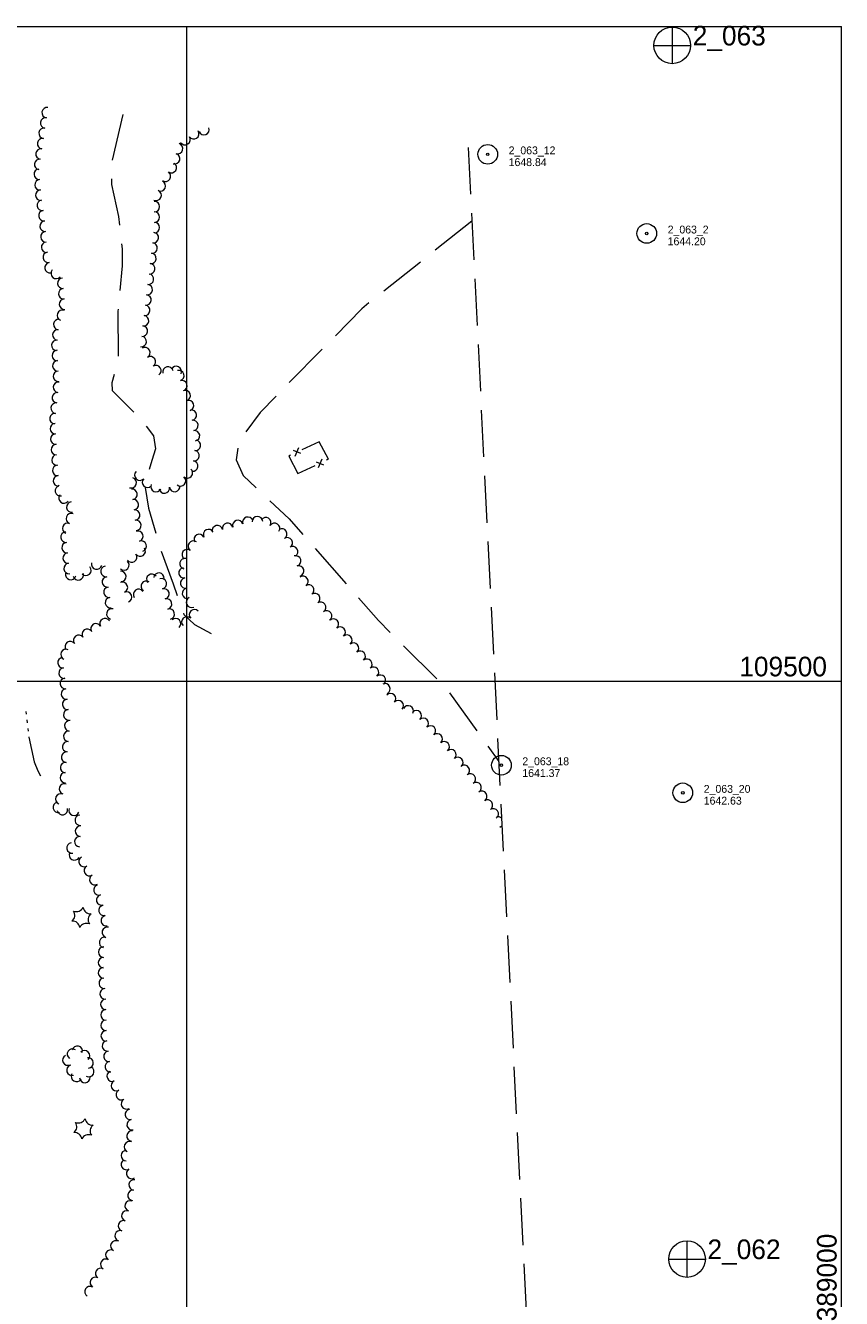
# Model space of a CAD drawing. Header units: feet. Extents: x 387500 to 389851, y 108500 to 110080.
# Tile 3 of 5: x 388377 to 389000, y 109029 to 110001. Entities that reach past the tile are written whole.
import ezdxf
from ezdxf.enums import TextEntityAlignment as Align

# ---------------------------------------------------------------- set-up
doc = ezdxf.new("R2010")
doc.units = ezdxf.units.FT
doc.header["$MEASUREMENT"] = 0
doc.linetypes.add('DGN Style 3', pattern=[50.22633, 35.87595, -14.35038])
doc.linetypes.add('DGN Style 6', pattern=[68.236057, 0.035876, -14.35038, 25.113165, -14.35038, 0.035876, -14.35038])
for name, color, linetype, lineweight in [('E_DWY', 73, 'DGN Style 3', 0), ('E_LAND_Vegetation', 21, 'Continuous', 0), ('E_MAP_GridLines', 251, 'Continuous', 0), ('E_MAP_Limits', 21, 'DGN Style 3', 0), ('E_MAP_PassPoints', 40, 'Continuous', 0), ('E_MISCPROP_Railing', 40, 'Continuous', 0), ('E_WTR', 251, 'DGN Style 6', 0)]:
    doc.layers.add(name, color=color, linetype=linetype, lineweight=lineweight)
doc.styles.add('Style-IGR_FONT_0', font='IGR_FONT_0.shx')

# ---------------------------------------------------------------- blocks, each defined once
blk = doc.blocks.new('PP')
at = {"layer": 'E_MAP_PassPoints', "color": 40, "linetype": 'Continuous', "lineweight": 0}
for radius in [7.5, 0.96]:
    blk.add_circle((0, 0), radius, dxfattribs=at)
blk = doc.blocks.new('PHOTOC')
at = {"layer": 'E_MAP_Limits', "color": 73, "linetype": 'Continuous', "lineweight": 0}
for p, q in [((0.12, 14.06), (0.06, -13.8)), ((-13.79, 0.03), (14.12, 0.01))]:
    blk.add_line(p, q, dxfattribs=at)
blk.add_circle((0.17, 0.03), 14, dxfattribs=at)
blk = doc.blocks.new('PINEL')
at = {"layer": 'E_LAND_Vegetation', "color": 93, "linetype": 'Continuous', "lineweight": 0}
for centre, start, end in [((-8.14, 7.32), 275.21134, 0.97625), ((-10.4, -3.39), 335.21134, 60.97625), ((2.26, 10.71), 215.21134, 300.97625), ((10.41, 3.41), 155.21134, 240.97625), ((-2.25, -10.7), 35.21134, 120.97625), ((8.15, -7.3), 95.21135, 180.97626)]:
    blk.add_arc(centre, 5.72, start, end, dxfattribs=at)

msp = doc.modelspace()

# ---------------------------------------------------------------- linework, layer by layer
at = {"layer": 'E_DWY', "color": 51, "linetype": 'DGN Style 3', "lineweight": 0, "flags": 128}
for points in [[(388451.06, 109932.96), (388442.88, 109897.8), (388442.33, 109879.28), (388447.76, 109854.84), (388450.5, 109830.18), (388450.61, 109817.18), (388447.28, 109782.6), (388447.41, 109745.61), (388442.68, 109727.91), (388442.82, 109722.08), (388452.54, 109712.52), (388465.67, 109699.29), (388474.59, 109687.46), (388476.02, 109677.54), (388473.27, 109668.56), (388467.69, 109649.82), (388470.8, 109632.12), (388479.38, 109602.32), (388489.54, 109574.5), (388497.73, 109551.08), (388505.8, 109543.25), (388518.44, 109536.39)], [(388717.66, 109851.5), (388633.57, 109784.53), (388555.91, 109705.27), (388539.47, 109683.25), (388537.73, 109669.05), (388543.06, 109657.17), (388578.02, 109624.02), (388646.29, 109546.34), (388697.61, 109495.17), (388738.2, 109438.68)]]:
    msp.add_lwpolyline(points, dxfattribs=at)
at = {"layer": 'E_LAND_Vegetation', "color": 93, "linetype": 'Continuous', "lineweight": 0}
for centre, radius, start, end in [((388392.13, 109926.43), 4.01, 81.66494, 261.64962), ((388393.29, 109934.36), 4.01, 81.66494, 261.64962), ((388390.97, 109918.51), 4.01, 81.66494, 261.64962), ((388505.22, 109918.13), 3.99, 213.68023, 33.66491), ((388513.06, 109921.29), 3.99, 200.17365, 20.15833), ((388389.8, 109910.58), 4.01, 81.66494, 261.64962), ((388492.91, 109906.77), 3.99, 254.15996, 74.14463), ((388498.57, 109913.7), 3.99, 213.68023, 33.66491), ((388388.64, 109902.65), 4.01, 81.66494, 261.64962), ((388490.73, 109899.09), 3.99, 254.15996, 74.14463), ((388387.26, 109887.21), 4.01, 94.04465, 274.02932), ((388387.48, 109894.72), 4.01, 81.66494, 261.64962), ((388488.12, 109892.32), 3.99, 236.2704, 56.25507), ((388387.82, 109879.22), 4.01, 94.04465, 274.02932), ((388479.8, 109878.34), 3.99, 245.72859, 65.71327), ((388483.68, 109885.68), 3.99, 236.2704, 56.25507), ((388388.39, 109871.23), 4.01, 94.04465, 274.02932), ((388476.51, 109871.06), 3.99, 245.72859, 65.71327), ((388389.57, 109863.48), 4.01, 98.71558, 278.70025), ((388475.13, 109862.47), 3.99, 270.172, 90.15668), ((388390.79, 109855.56), 4.01, 98.71558, 278.70025), ((388475.15, 109854.48), 3.99, 270.172, 90.15668), ((388391.82, 109847.44), 4.01, 93.79913, 273.78381), ((388392.35, 109839.45), 4.01, 93.79913, 273.78381), ((388474.41, 109838.81), 3.99, 263.27089, 83.25557), ((388475.17, 109846.49), 3.99, 270.172, 90.15668), ((388392.88, 109831.45), 4.01, 93.79913, 273.78381), ((388473.47, 109830.88), 3.99, 263.27089, 83.25557), ((388394.1, 109823.76), 4.01, 99.7474, 279.73208), ((388472.54, 109822.94), 3.99, 263.27089, 83.25557), ((388395.46, 109815.86), 4.01, 99.7474, 279.73208), ((388400.25, 109811.51), 4.01, 138.92246, 318.90714), ((388471.6, 109815.01), 3.99, 263.27089, 83.25557), ((388405.28, 109803.96), 4.01, 94.53851, 274.52319), ((388469.73, 109799.15), 3.99, 263.27089, 83.25557), ((388470.66, 109807.08), 3.99, 263.27089, 83.25557), ((388405.92, 109795.98), 4.01, 94.53851, 274.52319), ((388468.79, 109791.22), 3.99, 263.27089, 83.25557), ((388406.55, 109787.99), 4.01, 94.53851, 274.52319), ((388467.85, 109783.29), 3.99, 263.27089, 83.25557), ((388402.19, 109772.49), 4.01, 84.45229, 264.43697), ((388404.86, 109779.39), 4.01, 68.24522, 248.2299), ((388466.91, 109775.36), 3.99, 263.27089, 83.25557), ((388401.41, 109764.51), 4.01, 84.45229, 264.43697), ((388465.99, 109767.41), 3.99, 263.80838, 83.79305), ((388400.64, 109756.54), 4.01, 84.45229, 264.43697), ((388465.13, 109759.47), 3.99, 263.80838, 83.79305), ((388467.91, 109750.97), 3.99, 300.02641, 120.01109), ((388401.04, 109748.86), 4.01, 93.13458, 273.11926), ((388401.47, 109740.86), 4.01, 93.13458, 273.11926), ((388472.04, 109744.02), 3.99, 302.69153, 122.67621), ((388401.91, 109732.86), 4.01, 93.13458, 273.11926), ((388476.35, 109737.3), 3.99, 302.69153, 122.67621), ((388485.54, 109736.26), 3.99, 13.86605, 193.85073), ((388491.95, 109736.59), 3.99, 334.37986, 154.36453), ((388493.91, 109733.44), 3.99, 286.51228, 106.49696), ((388401.9, 109724.52), 4.01, 83.65585, 263.64053), ((388496.18, 109725.78), 3.99, 286.51228, 106.49696), ((388401.02, 109716.56), 4.01, 83.65585, 263.64053), ((388498.75, 109718.13), 3.99, 288.89813, 108.8828), ((388400.13, 109708.6), 4.01, 83.65585, 263.64053), ((388501.34, 109710.57), 3.99, 288.89813, 108.8828), ((388503.37, 109703.25), 3.99, 278.92638, 98.91105), ((388399.24, 109700.64), 4.01, 83.65585, 263.64053), ((388399.49, 109692.98), 4.01, 92.94837, 272.93304), ((388504.61, 109695.37), 3.99, 278.92638, 98.91105), ((388399.9, 109684.98), 4.01, 92.94837, 272.93304), ((388505.84, 109687.48), 3.99, 278.92638, 98.91105), ((388400.31, 109676.98), 4.01, 92.94837, 272.93304), ((388506.55, 109680.18), 3.99, 262.34925, 82.33393), ((388400.79, 109669.02), 4.01, 93.99485, 273.97953), ((388504.42, 109664.35), 3.99, 262.34925, 82.33393), ((388505.49, 109672.27), 3.99, 262.34925, 82.33393), ((388401.34, 109661.03), 4.01, 93.99485, 273.97953), ((388464.09, 109657.45), 3.99, 137.04996, 317.03464), ((388500.38, 109659.09), 3.99, 229.20737, 49.19204), ((388401.9, 109653.03), 4.01, 93.99485, 273.97953), ((388403.44, 109645.51), 4.01, 102.73141, 282.71609), ((388457.53, 109651.6), 3.99, 252.02474, 72.00942), ((388469.93, 109652.01), 3.99, 137.04996, 317.03464), ((388476.42, 109648.59), 3.99, 154.05315, 334.03783), ((388482.76, 109647.63), 3.99, 188.09056, 8.07524), ((388490.66, 109648.75), 3.99, 188.09056, 8.07524), ((388495.17, 109653.04), 3.99, 229.20737, 49.19204), ((388406.07, 109639.97), 4.01, 142.93492, 322.9196), ((388458.14, 109642.79), 3.99, 277.12239, 97.10707), ((388459.13, 109634.87), 3.99, 277.12239, 97.10707), ((388411.76, 109624.25), 4.01, 69.27522, 249.2599), ((388412.12, 109633.05), 4.01, 96.93998, 276.92466), ((388460.12, 109626.95), 3.99, 277.12239, 97.10707), ((388408.92, 109616.75), 4.01, 69.27522, 249.2599), ((388461.11, 109619.02), 3.99, 277.12239, 97.10707), ((388523.29, 109615.04), 3.99, 12.51327, 192.49794), ((388531.08, 109616.77), 3.99, 12.51327, 192.49794), ((388538.94, 109619.01), 3.99, 17.7295, 197.71418), ((388546.54, 109621.44), 3.99, 17.7295, 197.71418), ((388553.94, 109621.9), 3.99, 2.47048, 182.45516), ((388560.29, 109621.11), 3.99, 326.98022, 146.96489), ((388566.98, 109616.76), 3.99, 326.98022, 146.96489), ((388407.67, 109610.02), 4.01, 95.77216, 275.75684), ((388462.58, 109610.77), 3.99, 288.91557, 108.90025), ((388509.48, 109608.32), 3.99, 27.77972, 207.7644), ((388516.55, 109612.04), 3.99, 27.77972, 207.7644), ((388572.5, 109612.55), 3.99, 301.49516, 121.47984), ((388576.68, 109605.74), 3.99, 301.49516, 121.47984), ((388408.47, 109602.05), 4.01, 95.77216, 275.75684), ((388464.35, 109599.41), 3.99, 214.94399, 34.92866), ((388465.17, 109603.21), 3.99, 288.91557, 108.90025), ((388500.23, 109596.73), 3.99, 54.29077, 234.27545), ((388504.9, 109603.21), 3.99, 54.29077, 234.27545), ((388580.85, 109598.93), 3.99, 301.49516, 121.47984), ((388409.28, 109594.08), 4.01, 95.77216, 275.75684), ((388410.08, 109586.11), 4.01, 95.77216, 275.75684), ((388431.06, 109589.46), 4.01, 166.53584, 346.52052), ((388451.88, 109588.85), 3.99, 227.95069, 47.93537), ((388457.81, 109594.84), 3.99, 214.94399, 34.92866), ((388498.53, 109589.84), 3.99, 77.44463, 257.4293), ((388583.14, 109591.88), 3.99, 286.43296, 106.41764), ((388411.2, 109581.54), 4.01, 165.08155, 345.06622), ((388417.06, 109581.27), 4.01, 195.80275, 15.78743), ((388422.92, 109584.71), 4.01, 221.52421, 41.50888), ((388438.22, 109583.84), 4.01, 97.6241, 277.60878), ((388439.29, 109575.89), 4.01, 97.6241, 277.60878), ((388449.52, 109580.16), 3.99, 273.06174, 93.04642), ((388473.22, 109577.87), 3.99, 36.27723, 216.26191), ((388478.61, 109578.75), 3.99, 353.83284, 173.81752), ((388497.8, 109582.82), 3.99, 99.51563, 279.50031), ((388585.39, 109584.22), 3.99, 286.43296, 106.41764), ((388588.63, 109576.31), 3.99, 304.4199, 124.40458), ((388440.44, 109568.01), 4.01, 98.74491, 278.72958), ((388450.79, 109571.64), 3.99, 293.09745, 113.08213), ((388463.07, 109566.34), 3.99, 35.66756, 215.65224), ((388468.99, 109572.63), 3.99, 57.84456, 237.82924), ((388480.47, 109574.48), 3.99, 284.65146, 104.63614), ((388482.49, 109566.75), 3.99, 284.65146, 104.63614), ((388499.12, 109574.94), 3.99, 99.51563, 279.50031), ((388500.44, 109567.06), 3.99, 99.51563, 279.50031), ((388593.14, 109569.72), 3.99, 304.4199, 124.40458), ((388441.65, 109560.09), 4.01, 98.74491, 278.72958), ((388453.92, 109564.29), 3.99, 293.09745, 113.08213), ((388484.51, 109559.03), 3.99, 284.65146, 104.63614), ((388503.5, 109560.33), 3.99, 115.15773, 295.14241), ((388597.66, 109563.13), 3.99, 304.4199, 124.40458), ((388602.17, 109556.54), 3.99, 304.4199, 124.40458), ((388442.68, 109551.39), 4.01, 77.08974, 257.07442), ((388486.53, 109551.3), 3.99, 284.65146, 104.63614), ((388505.82, 109550.8), 3.99, 43.17678, 223.16146), ((388606.68, 109549.95), 3.99, 304.4199, 124.40458), ((388430.51, 109540.03), 4.01, 30.0395, 210.02418), ((388437.44, 109544.04), 4.01, 30.0395, 210.02418), ((388491.37, 109543.98), 3.99, 311.1316, 131.11628), ((388500, 109545.34), 3.99, 43.17678, 223.16146), ((388611.92, 109543.66), 3.99, 310.07584, 130.06052), ((388617.06, 109537.55), 3.99, 310.07584, 130.06052), ((388417.41, 109531.21), 4.01, 35.8937, 215.87838), ((388423.9, 109535.91), 4.01, 35.8937, 215.87838), ((388622.19, 109531.44), 3.99, 309.63305, 129.61773), ((388407.71, 109520.42), 4.01, 64.40168, 244.38636), ((388410.92, 109526.52), 4.01, 35.8937, 215.87838), ((388627.28, 109525.29), 3.99, 309.63305, 129.61773), ((388632.37, 109519.14), 3.99, 309.63305, 129.61773), ((388405.33, 109514.19), 4.01, 96.40046, 276.38514), ((388637.47, 109512.99), 3.99, 309.63305, 129.61773), ((388406.22, 109506.22), 4.01, 96.40046, 276.38514), ((388407.11, 109498.26), 4.01, 96.40046, 276.38514), ((388642.61, 109506.86), 3.99, 310.13788, 130.12256), ((388647.76, 109500.75), 3.99, 310.13788, 130.12256), ((388408.01, 109490.3), 4.01, 96.40046, 276.38514), ((388651.21, 109494.26), 3.99, 294.27871, 114.26339), ((388408.9, 109482.34), 4.01, 96.40046, 276.38514), ((388655.62, 109486.74), 3.99, 317.90555, 137.89023), ((388661.54, 109481.39), 3.99, 317.90555, 137.89023), ((388409.79, 109474.38), 4.01, 96.40046, 276.38514), ((388669.06, 109477.37), 3.99, 333.37286, 153.35753), ((388675.2, 109473.71), 3.99, 312.75331, 132.73799), ((388410.55, 109465.97), 4.01, 84.29392, 264.2786), ((388680.63, 109467.85), 3.99, 312.75331, 132.73799), ((388685.99, 109462.02), 3.99, 311.10646, 131.09114), ((388408.96, 109450.03), 4.01, 84.29392, 264.2786), ((388409.75, 109458), 4.01, 84.29392, 264.2786), ((388691.24, 109456), 3.99, 311.10646, 131.09114), ((388696.49, 109449.98), 3.99, 311.10646, 131.09114), ((388408.16, 109442.05), 4.01, 84.29392, 264.2786), ((388701.74, 109443.96), 3.99, 311.10646, 131.09114), ((388407.36, 109434.08), 4.01, 84.29392, 264.2786), ((388706.99, 109437.95), 3.99, 311.10646, 131.09114), ((388711.89, 109431.93), 3.99, 304.97603, 124.96071), ((388407.16, 109426.37), 4.01, 91.84005, 271.82473), ((388716.47, 109425.39), 3.99, 304.97603, 124.96071), ((388403.68, 109410.11), 4.01, 67.82444, 247.80911), ((388406.48, 109417.73), 4.01, 70.83299, 250.81767), ((388720.94, 109418.87), 3.99, 302.88958, 122.87426), ((388725.27, 109412.16), 3.99, 302.88958, 122.87426), ((388401.78, 109403.7), 4.01, 103.22947, 283.21414), ((388729.61, 109405.45), 3.99, 302.88958, 122.87426), ((388404.94, 109401.99), 4.01, 191.13947, 11.12415), ((388413.79, 109401.51), 4.01, 158.90101, 338.88569), ((388418.58, 109393.83), 4.01, 95.10586, 275.09054), ((388733.97, 109398.76), 3.99, 303.17305, 123.15773), ((388737.76, 109392.43), 3.99, 49.56029, 107.54463), ((388418.8, 109385.5), 4.01, 85.63154, 265.61622), ((388737.76, 109392.43), 3.99, 287.55995, 316.13826), ((388740.17, 109384.81), 3.99, 82.58876, 107.54463), ((388412.31, 109372.69), 4.01, 99.99846, 279.98314), ((388418.19, 109377.51), 4.01, 85.63154, 265.61622), ((388414.07, 109367.35), 4.01, 152.27124, 332.25592), ((388421.47, 109362.29), 4.01, 120.67061, 300.65529), ((388425.56, 109355.4), 4.01, 120.67061, 300.65529), ((388429.64, 109348.51), 4.01, 120.67061, 300.65529), ((388432.87, 109340.64), 4.01, 105.10619, 285.09087), ((388434.96, 109332.91), 4.01, 105.10619, 285.09087), ((388436.75, 109324.99), 4.01, 102.361, 282.34568), ((388438.37, 109317.06), 4.01, 99.93346, 279.91814), ((388439.21, 109308.28), 4.01, 74.8931, 254.87778), ((388437.12, 109300.55), 4.01, 74.8931, 254.87778), ((388436.3, 109285.14), 4.01, 89.20238, 269.18705), ((388436.41, 109293.15), 4.01, 89.20238, 269.18705), ((388436.33, 109277.31), 4.01, 94.23304, 274.21772), ((388436.92, 109269.32), 4.01, 94.23304, 274.21772), ((388437.51, 109261.33), 4.01, 94.23304, 274.21772), ((388438.1, 109253.21), 4.01, 90.67471, 270.65939), ((388438.19, 109245.2), 4.01, 90.67471, 270.65939), ((388438.28, 109237.19), 4.01, 90.67471, 270.65939), ((388438.38, 109229.18), 4.01, 90.67471, 270.65939), ((388416.22, 109217.48), 4, 345.86715, 165.85183), ((388439.34, 109221.49), 4.01, 97.74636, 277.73104), ((388409.05, 109210.72), 4, 117.24888, 297.23356), ((388412.61, 109215.22), 4, 55.49369, 235.47837), ((388421.83, 109213.97), 4, 315.38864, 135.37331), ((388424.56, 109208.49), 4, 276.04839, 96.03307), ((388440.42, 109213.55), 4.01, 97.74636, 277.73104), ((388412.2, 109203.01), 4, 107.25885, 287.24352), ((388415.7, 109198.18), 4, 149.32414, 329.30882), ((388425.01, 109201.83), 4, 242.73332, 62.718), ((388441.5, 109205.61), 4.01, 97.74636, 277.73104), ((388442.96, 109198.4), 4.01, 113.97747, 293.96215), ((388422.05, 109197.36), 4, 184.32353, 4.30821), ((388446.21, 109191.08), 4.01, 113.97747, 293.96215), ((388449.9, 109184.2), 4.01, 119.50384, 299.48852), ((388453.85, 109177.23), 4.01, 119.50384, 299.48852), ((388456.85, 109169.16), 4.01, 99.70961, 279.69429), ((388458.2, 109161.26), 4.01, 99.70961, 279.69429), ((388458.09, 109152.74), 4.01, 83.97949, 263.96416), ((388456.07, 109144.44), 4.01, 67.06308, 247.04776), ((388453.71, 109130.93), 4.01, 121.04387, 301.02855), ((388453.73, 109137.7), 4.01, 88.85118, 268.83586), ((388457.84, 109124.07), 4.01, 121.04387, 301.02855), ((388459.75, 109115.34), 4.01, 83.29692, 263.28159), ((388456.72, 109099.24), 4.01, 71.29977, 251.28445), ((388458.82, 109107.38), 4.01, 83.29692, 263.28159), ((388454.15, 109091.65), 4.01, 71.29977, 251.28445), ((388451.58, 109084.06), 4.01, 71.29977, 251.28445), ((388449.01, 109076.47), 4.01, 71.29977, 251.28445), ((388441.91, 109061.75), 4.01, 61.14538, 241.13006), ((388445.78, 109068.77), 4.01, 61.14538, 241.13006), ((388438.04, 109054.74), 4.01, 61.14538, 241.13006), ((388430.01, 109040.8), 4.01, 59.55545, 239.54013), ((388434.07, 109047.71), 4.01, 59.55545, 239.54013), ((388425.95, 109033.9), 4.01, 59.55545, 239.54013)]:
    msp.add_arc(centre, radius, start, end, dxfattribs=at)
at = {"layer": 'E_MAP_GridLines', "color": 161, "linetype": 'Continuous', "lineweight": 0}
for p, q in [((387500, 110000), (389000, 110000)), ((388500, 108500), (388500, 110000)), ((389000, 108500), (389000, 110000)), ((387500, 109500), (389000, 109500))]:
    msp.add_line(p, q, dxfattribs=at)
at = {"layer": 'E_MAP_Limits', "color": 73, "linetype": 'DGN Style 3', "lineweight": 0, "flags": 128}
msp.add_lwpolyline([(388714.86, 109907.78), (388761.1, 108978.59)], dxfattribs=at)
at = {"layer": 'E_MISCPROP_Railing', "color": 40, "linetype": 'Continuous', "lineweight": 0}
for p, q in [((388585.32, 109678.21), (388582.42, 109671.65)), ((388587.09, 109673.84), (388581.45, 109676.29)), ((388598.74, 109667.71), (388604.44, 109665.25)), ((388600.55, 109663.3), (388603.45, 109669.93))]:
    msp.add_line(p, q, dxfattribs=at)
at = {"layer": 'E_MISCPROP_Railing', "color": 40, "linetype": 'Continuous', "lineweight": 0, "flags": 128}
for points in [[(388601.04, 109682.79), (388587.92, 109676.64)], [(388606.65, 109669.01), (388608.22, 109669.75), (388601.04, 109682.79)], [(388579.25, 109672.57), (388577.85, 109671.92), (388584.7, 109658.65)], [(388584.7, 109658.65), (388597.92, 109664.89)]]:
    msp.add_lwpolyline(points, dxfattribs=at)
at = {"layer": 'E_WTR', "color": 161, "linetype": 'Continuous', "lineweight": 0, "flags": 128}
for points in [[(388376.97, 109476.94), (388377.22, 109474.79)], [(388377.72, 109470.49), (388377.97, 109468.34)], [(388378.47, 109464.04), (388378.72, 109461.9)], [(388379.22, 109457.6), (388379.26, 109457.24), (388383.44, 109438.41), (388386.08, 109431.63), (388388.15, 109427.79)]]:
    msp.add_lwpolyline(points, dxfattribs=at)

# ---------------------------------------------------------------- block references
at = {"layer": 'E_LAND_Vegetation', "color": 93, "linetype": 'Continuous', "lineweight": 0, "xscale": 1.000000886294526, "yscale": 1.000000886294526, "zscale": 1.000000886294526, "rotation": 92.67034546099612}
for p in [(388419.5, 109319.6), (388421.02, 109158.16)]:
    msp.add_blockref('PINEL', p, dxfattribs=at)
at = {"layer": 'E_MAP_Limits', "color": 73, "linetype": 'Continuous', "lineweight": 0}
for p in [(388870.53, 109985.64), (388881.81, 109058.7)]:
    msp.add_blockref('PHOTOC', p, dxfattribs=at)
at = {"layer": 'E_MAP_PassPoints', "color": 40, "linetype": 'Continuous', "lineweight": 0}
for p in [(388729.77, 109902.48), (388851.22, 109842), (388740.21, 109435.89), (388878.77, 109414.81)]:
    msp.add_blockref('PP', p, dxfattribs=at)

# ---------------------------------------------------------------- texts
at = {"layer": 'E_MAP_GridLines', "color": 161, "linetype": 'Continuous', "lineweight": 0, "style": 'Style-IGR_FONT_0'}
msp.add_text('  109500  ', height=15, dxfattribs=at).set_placement((389000, 109503.75), align=Align.RIGHT)
msp.add_text('  389000  ', height=15, rotation=90, dxfattribs=at).set_placement((388996.25, 109000))
at = {"layer": 'E_MAP_Limits', "color": 73, "linetype": 'Continuous', "lineweight": 0, "style": 'Style-IGR_FONT_0'}
for s, p in [('2_063', (388886.36, 109985.6)), ('2_062', (388897.63, 109058.66))]:
    msp.add_text(s, height=15, dxfattribs=at).set_placement(p)
at = {"layer": 'E_MAP_PassPoints', "color": 40, "linetype": 'Continuous', "lineweight": 0, "style": 'Style-IGR_FONT_0'}
for s, p in [('2_063_12', (388745.77, 109902.48)), ('1648.84', (388745.77, 109893.48)), ('2_063_2', (388867.22, 109842)), ('1644.20', (388867.22, 109833)), ('2_063_18', (388756.21, 109435.89)), ('1641.37', (388756.21, 109426.89)), ('2_063_20', (388894.77, 109414.81)), ('1642.63', (388894.77, 109405.81))]:
    msp.add_text(s, height=6, dxfattribs=at).set_placement(p)

doc.saveas('drawing.dxf')
